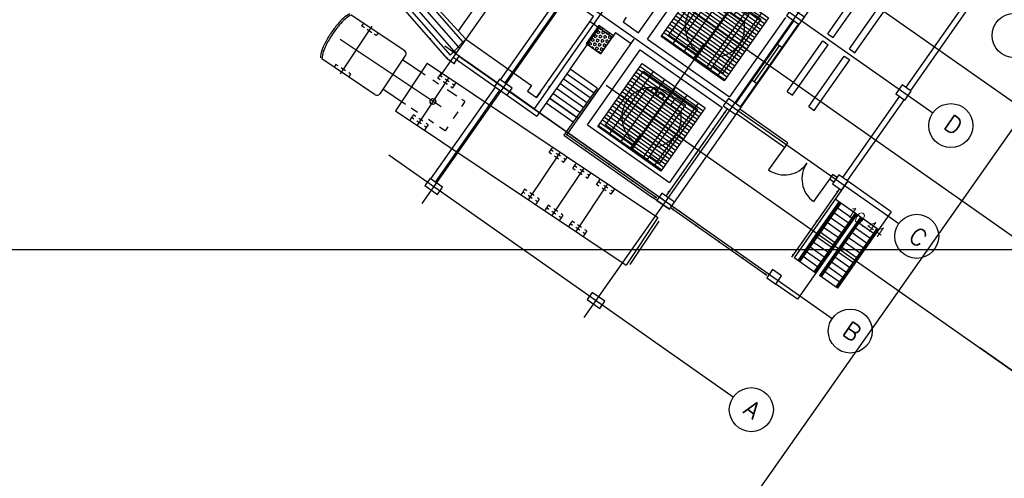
# Model space of a CAD drawing. Extents: x 312047 to 329088, y 8928324 to 8953812.
# Tile 56 of 125: x 319382 to 319426, y 8940990 to 8941010. Entities that reach past the tile are written whole.
import ezdxf
from ezdxf.enums import TextEntityAlignment as Align

# ---------------------------------------------------------------- set-up
doc = ezdxf.new("R2010")
doc.units = 0
doc.header["$LTSCALE"] = 200
doc.header["$MEASUREMENT"] = 0
for name, pattern in [('CENTER2', [1.125, 0.75, -0.125, 0.125, -0.125]), ('CLINE', [3, 2.5, -0.25, 0, -0.25]), ('DASHED', [0.75, 0.5, -0.25]), ('HIDDEN', [0.75, 0.5, -0.25]), ('LIN0', [0]), ('PHANTOM', [2.5, 1.25, -0.25, 0.25, -0.25, 0.25, -0.25]), ('TP2', [1.4, 1, -0.2, 0, -0.2])]:
    doc.linetypes.add(name, pattern=pattern)
doc.layers.get('0').update_dxf_attribs({"linetype": 'CONTINUOUS'})
for name, color, linetype in [('$PLN', 7, 'CONTINUOUS'), ('AUX', 7, 'CONTINUOUS'), ('CONT-NML', 1, 'CONTINUOUS'), ('EIX', 1, 'CENTER2'), ('HID', 3, 'CONTINUOUS'), ('JC1', 3, 'CONTINUOUS'), ('JTX140', 10, 'LIN0'), ('MAL', 13, 'CONTINUOUS'), ('MCCAB', 2, 'CONTINUOUS'), ('MCCAB04', 10, 'CONTINUOUS'), ('MCCABT', 2, 'HIDDEN'), ('MCONCC02', 2, 'CONTINUOUS'), ('MEEQX', 8, 'CLINE'), ('MEQFUT', 8, 'DASHED'), ('MGC', 5, 'PHANTOM'), ('NOVA MALHA', 1, 'CONTINUOUS'), ('PIS', 2, 'CONTINUOUS'), ('SIM', 7, 'CONTINUOUS'), ('TALUDES', 7, 'CONTINUOUS')]:
    doc.layers.add(name, color=color, linetype=linetype)
doc.styles.add('140CL', font='simplex.shx')
doc.styles.add('R80', font='SIMPLEX', dxfattribs={"height": 0.5, "bigfont": 'SIMP'})

# ---------------------------------------------------------------- blocks, each defined once
blk = doc.blocks.new('*X59')
at = {"color": 0}
for p, q in [((52010, 95389), (52019, 95404)), ((52031, 95209), (52010, 95245)), ((52010, 95172), (52031, 95209)), ((52094, 95317), (52125, 95371)), ((52125, 95263), (52094, 95317)), ((52125, 95371), (52187, 95371)), ((52125, 95263), (52187, 95263)), ((52187, 95263), (52219, 95317)), ((52219, 95317), (52187, 95371)), ((52281, 95209), (52312, 95263)), ((52312, 95155), (52281, 95209)), ((52312, 95371), (52293, 95404)), ((52312, 95371), (52375, 95371)), ((52312, 95263), (52375, 95263)), ((52375, 95371), (52394, 95404)), ((52406, 95209), (52375, 95263)), ((52375, 95155), (52406, 95209)), ((52469, 95317), (52500, 95371)), ((52500, 95263), (52469, 95317)), ((52500, 95371), (52562, 95371)), ((52500, 95263), (52562, 95263)), ((52562, 95263), (52594, 95317)), ((52594, 95317), (52562, 95371)), ((52656, 95209), (52687, 95263)), ((52687, 95155), (52656, 95209)), ((52687, 95371), (52668, 95404)), ((52687, 95371), (52750, 95371)), ((52687, 95263), (52750, 95263)), ((52750, 95371), (52769, 95404)), ((52781, 95209), (52750, 95263)), ((52750, 95155), (52781, 95209)), ((52031, 94992), (52010, 95028)), ((52010, 94956), (52031, 94992)), ((52031, 94776), (52010, 94812)), ((52010, 94739), (52031, 94776)), ((52094, 95100), (52125, 95155)), ((52125, 95046), (52094, 95100)), ((52094, 94884), (52125, 94938)), ((52125, 94830), (52094, 94884)), ((52125, 95155), (52187, 95155)), ((52125, 95046), (52187, 95046)), ((52125, 94938), (52187, 94938)), ((52125, 94830), (52187, 94830)), ((52187, 95046), (52219, 95100)), ((52187, 94830), (52219, 94884)), ((52219, 95100), (52187, 95155)), ((52219, 94884), (52187, 94938)), ((52281, 94992), (52312, 95046)), ((52312, 94938), (52281, 94992)), ((52281, 94776), (52312, 94830)), ((52312, 94722), (52281, 94776)), ((52312, 95155), (52375, 95155)), ((52312, 95046), (52375, 95046)), ((52312, 94938), (52375, 94938)), ((52312, 94830), (52375, 94830)), ((52406, 94992), (52375, 95046)), ((52375, 94938), (52406, 94992)), ((52406, 94776), (52375, 94830)), ((52375, 94722), (52406, 94776)), ((52469, 95100), (52500, 95155)), ((52500, 95046), (52469, 95100)), ((52469, 94884), (52500, 94938)), ((52500, 94830), (52469, 94884)), ((52500, 95155), (52562, 95155)), ((52500, 95046), (52562, 95046)), ((52500, 94938), (52562, 94938)), ((52500, 94830), (52562, 94830)), ((52562, 95046), (52594, 95100)), ((52562, 94830), (52594, 94884)), ((52594, 95100), (52562, 95155)), ((52594, 94884), (52562, 94938)), ((52656, 94992), (52687, 95046)), ((52687, 94938), (52656, 94992)), ((52656, 94776), (52687, 94830)), ((52687, 94722), (52656, 94776)), ((52687, 95155), (52750, 95155)), ((52687, 95046), (52750, 95046)), ((52687, 94938), (52750, 94938)), ((52687, 94830), (52750, 94830)), ((52781, 94992), (52750, 95046)), ((52750, 94938), (52781, 94992)), ((52781, 94776), (52750, 94830)), ((52750, 94722), (52781, 94776)), ((52031, 94559), (52010, 94595)), ((52010, 94523), (52031, 94559)), ((52094, 94667), (52125, 94722)), ((52125, 94613), (52094, 94667)), ((52094, 94451), (52125, 94505)), ((52121, 94404), (52094, 94451)), ((52125, 94722), (52187, 94722)), ((52125, 94613), (52187, 94613)), ((52125, 94505), (52187, 94505)), ((52187, 94613), (52219, 94667)), ((52219, 94667), (52187, 94722)), ((52219, 94451), (52187, 94505)), ((52192, 94404), (52219, 94451)), ((52281, 94559), (52312, 94613)), ((52312, 94505), (52281, 94559)), ((52312, 94722), (52375, 94722)), ((52312, 94613), (52375, 94613)), ((52312, 94505), (52375, 94505)), ((52406, 94559), (52375, 94613)), ((52375, 94505), (52406, 94559)), ((52469, 94667), (52500, 94722)), ((52500, 94613), (52469, 94667)), ((52469, 94451), (52500, 94505)), ((52496, 94404), (52469, 94451)), ((52500, 94722), (52562, 94722)), ((52500, 94613), (52562, 94613)), ((52500, 94505), (52562, 94505)), ((52562, 94613), (52594, 94667)), ((52594, 94667), (52562, 94722)), ((52594, 94451), (52562, 94505)), ((52567, 94404), (52594, 94451)), ((52656, 94559), (52687, 94613)), ((52687, 94505), (52656, 94559)), ((52687, 94722), (52750, 94722)), ((52687, 94613), (52750, 94613)), ((52687, 94505), (52750, 94505)), ((52781, 94559), (52750, 94613)), ((52750, 94505), (52781, 94559))]:
    blk.add_line(p, q, dxfattribs=at)
blk = doc.blocks.new('*X60')
at = {"color": 0}
for p, q in [((76878, 87969), (80378, 87969)), ((76878, 87812), (80378, 87812)), ((76878, 87656), (80378, 87656)), ((77500, 84473), (77500, 87973)), ((78125, 84473), (78125, 87973)), ((78750, 84473), (78750, 87973)), ((79375, 84473), (79375, 87973)), ((80000, 84473), (80000, 87973)), ((76878, 87500), (80378, 87500)), ((76878, 87344), (80378, 87344)), ((76878, 87188), (80378, 87188)), ((76878, 87031), (80378, 87031)), ((76878, 86875), (80378, 86875)), ((76878, 86719), (80378, 86719)), ((76878, 86562), (80378, 86562)), ((76878, 86406), (80378, 86406)), ((76878, 86250), (80378, 86250)), ((76878, 86094), (80378, 86094)), ((76878, 85938), (80378, 85938)), ((76878, 85781), (80378, 85781)), ((76878, 85625), (80378, 85625)), ((76878, 85469), (80378, 85469)), ((76878, 85312), (80378, 85312)), ((76878, 85156), (80378, 85156)), ((76878, 85000), (80378, 85000)), ((76878, 84844), (80378, 84844)), ((76878, 84688), (80378, 84688)), ((76878, 84531), (80378, 84531)), ((76878, 82969), (80378, 82969)), ((76878, 82812), (80378, 82812)), ((77500, 79473), (77500, 82973)), ((78125, 79473), (78125, 82973)), ((78750, 79473), (78750, 82973)), ((79375, 79473), (79375, 82973)), ((80000, 79473), (80000, 82973)), ((76878, 82656), (80378, 82656)), ((76878, 82500), (80378, 82500)), ((76878, 82344), (80378, 82344)), ((76878, 82188), (80378, 82188)), ((76878, 82031), (80378, 82031)), ((76878, 81875), (80378, 81875)), ((76878, 81719), (80378, 81719)), ((76878, 81562), (80378, 81562)), ((76878, 81406), (80378, 81406)), ((76878, 81250), (80378, 81250)), ((76878, 81094), (80378, 81094)), ((76878, 80938), (80378, 80938)), ((76878, 80781), (80378, 80781)), ((76878, 80625), (80378, 80625)), ((76878, 80469), (80378, 80469)), ((76878, 80312), (80378, 80312)), ((76878, 80156), (80378, 80156)), ((76878, 80000), (80378, 80000)), ((76878, 79844), (80378, 79844)), ((76878, 79688), (80378, 79688)), ((76878, 79531), (80378, 79531)), ((76878, 77969), (80378, 77969)), ((76878, 77812), (80378, 77812)), ((77500, 74473), (77500, 77973)), ((78125, 74473), (78125, 77973)), ((78750, 74473), (78750, 77973)), ((79375, 74473), (79375, 77973)), ((80000, 74473), (80000, 77973)), ((76878, 77656), (80378, 77656)), ((76878, 77500), (80378, 77500)), ((76878, 77344), (80378, 77344)), ((76878, 77188), (80378, 77188)), ((76878, 77031), (80378, 77031)), ((76878, 76875), (80378, 76875)), ((76878, 76719), (80378, 76719)), ((76878, 76562), (80378, 76562)), ((76878, 76406), (80378, 76406)), ((76878, 76250), (80378, 76250)), ((76878, 76094), (80378, 76094)), ((76878, 75938), (80378, 75938)), ((76878, 75781), (80378, 75781)), ((76878, 75625), (80378, 75625)), ((76878, 75469), (80378, 75469)), ((76878, 75312), (80378, 75312)), ((76878, 75156), (80378, 75156)), ((76878, 75000), (80378, 75000)), ((76878, 74844), (80378, 74844)), ((76878, 74688), (80378, 74688)), ((76878, 74531), (80378, 74531)), ((76878, 72969), (80378, 72969)), ((77500, 69473), (77500, 72973)), ((78125, 69473), (78125, 72973)), ((78750, 69473), (78750, 72973)), ((79375, 69473), (79375, 72973)), ((80000, 69473), (80000, 72973)), ((76878, 72812), (80378, 72812)), ((76878, 72656), (80378, 72656)), ((76878, 72500), (80378, 72500)), ((76878, 72344), (80378, 72344)), ((76878, 72188), (80378, 72188)), ((76878, 72031), (80378, 72031)), ((76878, 71875), (80378, 71875)), ((76878, 71719), (80378, 71719)), ((76878, 71562), (80378, 71562)), ((76878, 71406), (80378, 71406)), ((76878, 71250), (80378, 71250)), ((76878, 71094), (80378, 71094)), ((76878, 70938), (80378, 70938)), ((76878, 70781), (80378, 70781)), ((76878, 70625), (80378, 70625)), ((76878, 70469), (80378, 70469)), ((76878, 70312), (80378, 70312)), ((76878, 70156), (80378, 70156)), ((76878, 70000), (80378, 70000)), ((76878, 69844), (80378, 69844)), ((76878, 69688), (80378, 69688)), ((76878, 69531), (80378, 69531))]:
    blk.add_line(p, q, dxfattribs=at)

msp = doc.modelspace()

# ---------------------------------------------------------------- linework, layer by layer
at = {"layer": '$PLN', "color": 2}
for p, q in [((319411.335, 8941002.156), (319428.584, 8941026.702)), ((319401.862, 8941009.546), (319401.287, 8941008.728))]:
    msp.add_line(p, q, dxfattribs=at)
at = {"layer": 'AUX'}
msp.add_line((319407.864, 8941007.299), (319407.905, 8941007.27), dxfattribs=at)
at = {"layer": 'CONT-NML'}
for p, q in [((319401.333, 8941009.009), (319386.132, 8941026.38)), ((319401.527, 8941009.206), (319386.328, 8941026.574)), ((319401.731, 8941009.429), (319396.133, 8941015.826)), ((319401.862, 8941009.546), (319401.15, 8941008.824)), ((319401.69, 8941009.372), (319401.723, 8941009.349)), ((319401.333, 8941009.009), (319401.435, 8941008.938)), ((319401.527, 8941009.206), (319401.591, 8941009.161))]:
    msp.add_line(p, q, dxfattribs=at)
at = {"layer": 'EIX'}
for p, q in [((319422.689, 8941034.575), (319399.863, 8941002.093)), ((319430.052, 8941029.401), (319407.227, 8940996.918)), ((319415.047, 8940988.914), (319439.365, 8941023.521))]:
    msp.add_line(p, q, dxfattribs=at)
at = {"layer": 'EIX', "linetype": 'TP2'}
for p, q in [((319406.76, 8941017.654), (319423.06, 8941006.2)), ((319403.583, 8941013.775), (319412.478, 8941007.525)), ((319403.886, 8941013.563), (319421.511, 8941001.178)), ((319400.907, 8941009.239), (319412.473, 8941001.112)), ((319401.536, 8941008.797), (319418.496, 8940996.88)), ((319398.374, 8941004.297), (319414.004, 8940993.314))]:
    msp.add_line(p, q, dxfattribs=at)
at = {"layer": 'HID'}
for p, q in [((319418.292, 8941009.795), (319420.937, 8941013.559)), ((319418.538, 8941009.622), (319421.182, 8941013.386)), ((319419.274, 8941009.105), (319421.919, 8941012.869)), ((319419.519, 8941008.933), (319422.164, 8941012.696)), ((319418.292, 8941009.795), (319418.538, 8941009.622)), ((319416.452, 8941007.177), (319418.062, 8941009.468)), ((319416.698, 8941007.004), (319418.308, 8941009.295)), ((319418.062, 8941009.468), (319418.308, 8941009.295)), ((319419.274, 8941009.105), (319419.519, 8941008.933)), ((319417.434, 8941006.487), (319419.044, 8941008.778)), ((319417.68, 8941006.314), (319419.289, 8941008.605)), ((319419.044, 8941008.778), (319419.289, 8941008.605))]:
    msp.add_line(p, q, dxfattribs=at)
at = {"layer": 'HID', "linetype": 'TP2'}
for p, q in [((319416.452, 8941007.177), (319416.698, 8941007.004)), ((319417.434, 8941006.487), (319417.68, 8941006.314))]:
    msp.add_line(p, q, dxfattribs=at)
at = {"layer": 'HID'}
for centre in [(319426.752, 8941009.716), (319423.878, 8941005.626), (319422.329, 8941000.603), (319419.314, 8940996.305), (319414.822, 8940992.739)]:
    msp.add_circle(centre, 1, dxfattribs=at)
at = {"layer": 'JC1', "color": 2}
msp.add_line((319404.848, 8941007.448), (319404.664, 8941007.186), dxfattribs=at)
at = {"layer": 'JC1'}
msp.add_line((319405.249, 8941007.148), (319405.073, 8941006.898), dxfattribs=at)
at = {"layer": 'JC1', "color": 2}
for points in [[(319405.072, 8941006.897), (319407.662, 8941010.582), (319407.253, 8941010.87)], [(319404.664, 8941007.186), (319405.073, 8941006.898)]]:
    msp.add_lwpolyline(points, dxfattribs=at)
at = {"layer": 'MAL'}
for p, q in [((319403.44, 8941007.704), (319406.228, 8941011.672)), ((319403.644, 8941007.56), (319406.433, 8941011.529)), ((319424.425, 8941011.046), (319421.838, 8941007.365)), ((319424.63, 8941010.903), (319422.042, 8941007.221)), ((319414.958, 8941007.616), (319416.108, 8941009.252)), ((319416.006, 8941009.324), (319416.21, 8941009.18)), ((319414.856, 8941007.687), (319415.06, 8941007.544)), ((319400.278, 8941003.204), (319403.21, 8941007.377)), ((319400.482, 8941003.06), (319403.414, 8941007.233)), ((319421.55, 8941006.955), (319418.963, 8941003.274)), ((319421.755, 8941006.812), (319419.168, 8941003.13)), ((319416.324, 8941004.639), (319414.152, 8941006.165)), ((319416.468, 8941004.843), (319414.296, 8941006.37)), ((319416.468, 8941004.843), (319416.324, 8941004.639)), ((319416.324, 8941004.639), (319415.606, 8941003.616)), ((319418.37, 8941003.202), (319417.651, 8941002.179)), ((319418.514, 8941003.406), (319418.37, 8941003.202)), ((319418.569, 8941003.061), (319418.37, 8941003.202)), ((319418.713, 8941003.266), (319418.514, 8941003.406))]:
    msp.add_line(p, q, dxfattribs=at)
for points in [[(319416.753, 8941010.388), (319414.108, 8941006.624)], [(319416.958, 8941010.244), (319414.313, 8941006.48)]]:
    msp.add_lwpolyline(points, dxfattribs=at)
for centre, start, end in [((319416.324, 8941004.639), 234.9044, 324.9044), ((319418.37, 8941003.202), 144.9044, 234.9044)]:
    msp.add_arc(centre, 1.25, start, end, dxfattribs=at)
at = {"layer": 'MCCAB', "color": 13}
for p, q in [((319399.088, 8941009.022), (319396.666, 8941010.643)), ((319397.215, 8941010.275), (319397.132, 8941010.151)), ((319397.264, 8941010.062), (319397.132, 8941010.151)), ((319395.934, 8941009.949), (319395.694, 8941009.589)), ((319397.603, 8941010.136), (319396.157, 8941007.975)), ((319397.595, 8941009.841), (319397.383, 8941009.982)), ((319397.796, 8941009.706), (319397.701, 8941009.77)), ((319397.88, 8941009.831), (319397.796, 8941009.706)), ((319400.74, 8941006.473), (319396.163, 8941009.535)), ((319399.129, 8941008.814), (319397.962, 8941007.069)), ((319397.754, 8941007.027), (319395.331, 8941008.648)), ((319395.964, 8941008.405), (319395.88, 8941008.281)), ((319396.069, 8941008.335), (319395.964, 8941008.405)), ((319400.111, 8941008.458), (319398.665, 8941006.297)), ((319400.017, 8941007.919), (319398.99, 8941008.606)), ((319400.111, 8941008.458), (319410.583, 8941001.452)), ((319396.394, 8941008.117), (319396.209, 8941008.242)), ((319396.629, 8941007.96), (319396.545, 8941007.836)), ((319396.629, 8941007.96), (319396.547, 8941008.015)), ((319400.678, 8941007.898), (319400.761, 8941008.023)), ((319401.094, 8941007.801), (319399.648, 8941005.64)), ((319400.625, 8941007.513), (319400.37, 8941007.683)), ((319400.594, 8941007.774), (319400.678, 8941007.898)), ((319400.7, 8941007.703), (319400.594, 8941007.774)), ((319400.784, 8941007.828), (319400.678, 8941007.898)), ((319401.025, 8941007.486), (319400.839, 8941007.61)), ((319401.108, 8941007.61), (319400.923, 8941007.735)), ((319401.343, 8941007.453), (319401.261, 8941007.508)), ((319401.343, 8941007.453), (319401.426, 8941007.578)), ((319399.128, 8941006.589), (319398.101, 8941007.276)), ((319401.448, 8941006.962), (319401.017, 8941007.251)), ((319401.259, 8941007.329), (319401.177, 8941007.384)), ((319401.259, 8941007.329), (319401.343, 8941007.453)), ((319401.812, 8941006.719), (319401.66, 8941006.492)), ((319401.812, 8941006.719), (319401.683, 8941006.805)), ((319398.665, 8941006.297), (319409.137, 8940999.291)), ((319399.676, 8941006.222), (319399.382, 8941006.419)), ((319401.503, 8941006.257), (319401.293, 8941005.944)), ((319399.399, 8941005.987), (319399.316, 8941005.862)), ((319399.482, 8941006.111), (319399.399, 8941005.987)), ((319399.505, 8941005.916), (319399.399, 8941005.987)), ((319399.588, 8941006.041), (319399.482, 8941006.111)), ((319399.829, 8941005.699), (319399.644, 8941005.823)), ((319399.913, 8941005.823), (319399.727, 8941005.948)), ((319400.147, 8941005.667), (319400.065, 8941005.722)), ((319400.401, 8941005.737), (319400.166, 8941005.895)), ((319400.064, 8941005.542), (319399.98, 8941005.417)), ((319400.064, 8941005.542), (319399.982, 8941005.597)), ((319400.147, 8941005.667), (319400.064, 8941005.542)), ((319400.922, 8941005.389), (319400.675, 8941005.554)), ((319401.044, 8941005.572), (319400.922, 8941005.389)), ((319406.139, 8941004.425), (319404.693, 8941002.264)), ((319405.639, 8941004.398), (319405.723, 8941004.523)), ((319405.745, 8941004.328), (319405.639, 8941004.398)), ((319405.723, 8941004.523), (319405.806, 8941004.648)), ((319405.829, 8941004.452), (319405.723, 8941004.523)), ((319406.153, 8941004.235), (319405.968, 8941004.359)), ((319406.07, 8941004.11), (319405.884, 8941004.235)), ((319406.304, 8941003.953), (319406.222, 8941004.008)), ((319406.304, 8941003.953), (319406.388, 8941004.078)), ((319406.388, 8941004.078), (319406.306, 8941004.133)), ((319406.388, 8941004.078), (319406.471, 8941004.203)), ((319406.803, 8941003.8), (319406.887, 8941003.925)), ((319407.219, 8941003.702), (319405.773, 8941001.541)), ((319406.72, 8941003.675), (319406.803, 8941003.8)), ((319406.826, 8941003.605), (319406.72, 8941003.675)), ((319406.909, 8941003.729), (319406.803, 8941003.8)), ((319407.15, 8941003.387), (319406.965, 8941003.512)), ((319407.234, 8941003.512), (319407.048, 8941003.636)), ((319407.468, 8941003.355), (319407.552, 8941003.48)), ((319407.385, 8941003.231), (319407.303, 8941003.286)), ((319407.385, 8941003.231), (319407.468, 8941003.355)), ((319407.468, 8941003.355), (319407.386, 8941003.41)), ((319407.8, 8941002.953), (319407.884, 8941003.077)), ((319407.884, 8941003.077), (319407.967, 8941003.202)), ((319407.99, 8941003.006), (319407.884, 8941003.077)), ((319404.444, 8941002.611), (319404.36, 8941002.487)), ((319404.527, 8941002.736), (319404.444, 8941002.611)), ((319404.55, 8941002.541), (319404.444, 8941002.611)), ((319404.633, 8941002.665), (319404.527, 8941002.736)), ((319404.958, 8941002.448), (319404.772, 8941002.572)), ((319408.3, 8941002.979), (319406.854, 8941000.819)), ((319407.906, 8941002.882), (319407.8, 8941002.953)), ((319408.231, 8941002.665), (319408.045, 8941002.789)), ((319408.314, 8941002.789), (319408.129, 8941002.913)), ((319408.465, 8941002.508), (319408.383, 8941002.563)), ((319408.465, 8941002.508), (319408.549, 8941002.632)), ((319408.549, 8941002.632), (319408.467, 8941002.687)), ((319408.549, 8941002.632), (319408.632, 8941002.757)), ((319404.874, 8941002.323), (319404.689, 8941002.448)), ((319405.109, 8941002.167), (319405.025, 8941002.042)), ((319405.109, 8941002.167), (319405.027, 8941002.221)), ((319405.192, 8941002.291), (319405.109, 8941002.167)), ((319405.192, 8941002.291), (319405.11, 8941002.346)), ((319405.524, 8941001.888), (319405.441, 8941001.764)), ((319405.608, 8941002.013), (319405.524, 8941001.888)), ((319405.63, 8941001.818), (319405.524, 8941001.888)), ((319405.714, 8941001.942), (319405.608, 8941002.013)), ((319405.955, 8941001.601), (319405.769, 8941001.725)), ((319406.038, 8941001.725), (319405.853, 8941001.849)), ((319406.189, 8941001.444), (319406.106, 8941001.319)), ((319406.189, 8941001.444), (319406.107, 8941001.499)), ((319406.273, 8941001.568), (319406.189, 8941001.444)), ((319406.273, 8941001.568), (319406.191, 8941001.623)), ((319406.688, 8941001.29), (319406.605, 8941001.166)), ((319406.794, 8941001.22), (319406.688, 8941001.29)), ((319410.583, 8941001.452), (319409.137, 8940999.291)), ((319410.628, 8941001.291), (319409.308, 8940999.319)), ((319406.605, 8941001.166), (319406.521, 8941001.041)), ((319406.711, 8941001.095), (319406.605, 8941001.166)), ((319407.035, 8941000.878), (319406.85, 8941001.002)), ((319407.119, 8941001.002), (319406.933, 8941001.126)), ((319407.27, 8941000.721), (319407.188, 8941000.776)), ((319407.353, 8941000.845), (319407.27, 8941000.721)), ((319407.353, 8941000.845), (319407.271, 8941000.9)), ((319407.27, 8941000.721), (319407.186, 8941000.596))]:
    msp.add_line(p, q, dxfattribs=at)
at = {"layer": 'MCCAB'}
msp.add_line((319418.921, 8941002.692), (319416.765, 8940999.624), dxfattribs=at)
at = {"layer": 'MCCAB', "color": 13}
for points in [[(319396.594, 8941010.691, 0.075004), (319396.31, 8941010.506, 0.036418), (319396.048, 8941010.234, 0.02654), (319395.738, 8941009.82, 0.02654)], [(319396.666, 8941010.643, 0.075004), (319396.383, 8941010.457, 0.036418), (319396.12, 8941010.186, 0.02654), (319395.81, 8941009.771, 0.02654)], [(319395.738, 8941009.82, 0.02654), (319395.473, 8941009.375, 0.036418), (319395.323, 8941009.029, 0.075004), (319395.259, 8941008.696, 0.259375)], [(319395.81, 8941009.771, 0.02654), (319395.545, 8941009.327, 0.036418), (319395.395, 8941008.98, 0.075004), (319395.331, 8941008.648, 0.259375)]]:
    msp.add_lwpolyline(points, format="xyb", dxfattribs=at)
msp.add_circle((319400.371, 8941006.72), 0.132, dxfattribs=at)
for centre, start, end in [((319399.005, 8941008.897), 326.2155, 56.2155), ((319397.837, 8941007.152), 236.2155, 326.2155)]:
    msp.add_arc(centre, 0.15, start, end, dxfattribs=at)
at = {"layer": 'MCCAB04'}
for points in [[(319416.425, 8941010.618), (319416.998, 8941010.215), (319417.229, 8941010.542), (319416.656, 8941010.945)], [(319403.972, 8941007.33), (319403.399, 8941007.733), (319403.169, 8941007.406), (319403.742, 8941007.003)], [(319421.387, 8941007.07), (319421.796, 8941006.783), (319422.083, 8941007.192), (319421.674, 8941007.48)], [(319413.55, 8941006.527), (319414.123, 8941006.125), (319414.354, 8941006.451), (319413.781, 8941006.854)], [(319400.809, 8941002.83), (319400.237, 8941003.233), (319400.007, 8941002.906), (319400.579, 8941002.503)], [(319418.512, 8941002.979), (319418.921, 8941002.692), (319419.208, 8941003.101), (319418.799, 8941003.389)], [(319410.532, 8941002.232), (319411.105, 8941001.829), (319411.335, 8941002.156), (319410.763, 8941002.558)], [(319415.522, 8940998.725), (319415.931, 8940998.437), (319416.19, 8940998.806), (319415.781, 8940999.093)], [(319407.37, 8940997.731), (319407.943, 8940997.329), (319408.173, 8940997.656), (319407.601, 8940998.058)]]:
    msp.add_lwpolyline(points, close=True, dxfattribs=at)
at = {"layer": 'MCCABT'}
for p, q in [((319409.707, 8941009.839), (319412.236, 8941013.439)), ((319410.116, 8941009.552), (319412.645, 8941013.152)), ((319407.5, 8941010.351), (319408.514, 8941009.638)), ((319409.147, 8941010.538), (319409.003, 8941010.334)), ((319409.003, 8941010.334), (319409.707, 8941009.839)), ((319416.368, 8941010.536), (319413.838, 8941006.936)), ((319406.593, 8941008.192), (319407.909, 8941010.064)), ((319408.658, 8941009.843), (319408.514, 8941009.638)), ((319408.658, 8941009.843), (319409.362, 8941009.348)), ((319406.976, 8941005.953), (319409.506, 8941009.553)), ((319410.116, 8941009.552), (319413.838, 8941006.936)), ((319407.385, 8941005.665), (319409.771, 8941009.061)), ((319409.771, 8941009.061), (319413.494, 8941006.445)), ((319405.667, 8941006.873), (319406.976, 8941005.953)), ((319413.494, 8941006.445), (319411.108, 8941003.049)), ((319407.385, 8941005.665), (319411.108, 8941003.049))]:
    msp.add_line(p, q, dxfattribs=at)
at = {"layer": 'MCONCC02'}
msp.add_line((319411.105, 8941001.829), (319410.343, 8941002.364), dxfattribs=at)
at = {"layer": 'MEEQX'}
for p, q in [((319425.675, 8941027.781), (319409.377, 8941004.588)), ((319416.032, 8941014.194), (319436.348, 8940999.918)), ((319411.101, 8941011.548), (319415.021, 8941008.794)), ((319413.157, 8941010.103), (319433.473, 8940995.827)), ((319401.287, 8941008.728), (319400.698, 8941007.889)), ((319408.226, 8941007.457), (319412.146, 8941004.703)), ((319410.295, 8941006.003), (319430.611, 8940991.728)), ((319439.141, 8940985.733), (319425.189, 8940995.537))]:
    msp.add_line(p, q, dxfattribs=at)
at = {"layer": 'MEQFUT'}
for p, q in [((319412.944, 8941011.391), (319411.873, 8941009.868)), ((319412.944, 8941011.391), (319414.467, 8941010.321)), ((319414.467, 8941010.321), (319413.396, 8941008.798)), ((319411.873, 8941009.868), (319413.396, 8941008.798)), ((319410.069, 8941007.3), (319408.999, 8941005.777)), ((319410.069, 8941007.3), (319411.592, 8941006.23)), ((319411.592, 8941006.23), (319410.522, 8941004.707)), ((319408.999, 8941005.777), (319410.522, 8941004.707))]:
    msp.add_line(p, q, dxfattribs=at)
for points in [[(319411.08, 8941009.729), (319412.805, 8941012.184), (319415.26, 8941010.459), (319413.535, 8941008.005), (319413.069, 8941008.332)], [(319412.333, 8941008.849), (319411.08, 8941009.729)], [(319408.205, 8941005.639), (319409.93, 8941008.093), (319412.385, 8941006.368), (319410.66, 8941003.914), (319410.194, 8941004.241)], [(319409.458, 8941004.758), (319408.205, 8941005.639)]]:
    msp.add_lwpolyline(points, dxfattribs=at)
for points in [[(319414.467, 8941010.321), (319414.025, 8941010.631), (319414.266, 8941010.974), (319414.708, 8941010.664)], [(319412.229, 8941008.702), (319412.66, 8941009.315), (319413.396, 8941008.798), (319412.965, 8941008.184)], [(319410.459, 8941007.026), (319410.261, 8941007.165), (319410.401, 8941007.363), (319410.598, 8941007.224)], [(319410.755, 8941006.818), (319410.558, 8941006.956), (319410.697, 8941007.155), (319410.895, 8941007.016)], [(319411.592, 8941006.23), (319411.151, 8941006.54), (319411.392, 8941006.883), (319411.833, 8941006.573)], [(319409.354, 8941004.611), (319409.785, 8941005.224), (319410.522, 8941004.707), (319410.09, 8941004.093)]]:
    msp.add_lwpolyline(points, close=True, dxfattribs=at)
for centre, start, end in [((319413.17, 8941010.094), 38.0417, 236.2078), ((319413.17, 8941010.094), 278.501, 11.3077), ((319410.295, 8941006.003), 38.0417, 236.2078), ((319410.295, 8941006.003), 278.501, 11.3077)]:
    msp.add_arc(centre, 1.35, start, end, dxfattribs=at)
at = {"layer": 'MGC'}
for p, q in [((319422.335, 8941031.118), (319404.959, 8941006.392)), ((319401.016, 8941008.674), (319385.755, 8941026.107)), ((319401.016, 8941008.674), (319401.336, 8941008.449)), ((319401.336, 8941008.449), (319401.566, 8941008.777)), ((319401.566, 8941008.777), (319401.864, 8941008.567)), ((319403.284, 8941007.569), (319401.864, 8941008.567)), ((319404.959, 8941006.392), (319403.857, 8941007.167)), ((319407.891, 8941007.279), (319406.443, 8941005.219)), ((319410.952, 8941002.425), (319413.74, 8941006.394)), ((319406.443, 8941005.219), (319410.532, 8941002.346)), ((319416.662, 8940999.66), (319418.835, 8941002.752)), ((319411.159, 8941001.905), (319415.523, 8940998.839))]:
    msp.add_line(p, q, dxfattribs=at)
for points in [[(319413.596, 8941007.656), (319410.732, 8941009.669), (319412.744, 8941012.532), (319415.608, 8941010.52)], [(319407.906, 8941010.164), (319407.331, 8941009.345), (319407.985, 8941008.885), (319408.56, 8941009.704)], [(319410.721, 8941003.565), (319407.857, 8941005.578), (319409.87, 8941008.441), (319412.733, 8941006.429)]]:
    msp.add_lwpolyline(points, close=True, dxfattribs=at)
at = {"layer": 'MGC', "const_width": 0.0445}
for points in [[(319407.682, 8941010.239, 1), (319407.708, 8941010.276, 1)], [(319400.233, 8941009.535, 1), (319400.259, 8941009.572, 1)], [(319401.553, 8941008.758, 1), (319401.579, 8941008.795, 1)], [(319401.002, 8941008.656, 1), (319401.029, 8941008.693, 1)], [(319401.323, 8941008.431, 1), (319401.349, 8941008.468, 1)], [(319406.544, 8941008.62, 1), (319406.57, 8941008.657, 1)], [(319405.638, 8941007.368, 1), (319405.664, 8941007.405, 1)], [(319407.879, 8941007.26, 1), (319407.905, 8941007.297, 1)], [(319404.946, 8941006.373, 1), (319404.972, 8941006.41, 1)], [(319407.19, 8941006.279, 1), (319407.216, 8941006.316, 1)], [(319413.595, 8941006.19, 1), (319413.621, 8941006.227, 1)], [(319406.432, 8941005.196, 1), (319406.458, 8941005.233, 1)], [(319413.08, 8941005.452, 1), (319413.106, 8941005.489, 1)], [(319407.317, 8941004.574, 1), (319407.343, 8941004.611, 1)], [(319412.307, 8941004.352, 1), (319412.333, 8941004.389, 1)], [(319408.355, 8941003.844, 1), (319408.382, 8941003.881, 1)], [(319409.417, 8941003.098, 1), (319409.443, 8941003.135, 1)], [(319411.6, 8941003.346, 1), (319411.626, 8941003.383, 1)], [(319411.051, 8941002.593, 1), (319411.077, 8941002.63, 1)], [(319418.719, 8941002.613, 1), (319418.745, 8941002.651, 1)], [(319410.455, 8941002.369, 1), (319410.481, 8941002.406, 1)], [(319411.259, 8941001.804, 1), (319411.285, 8941001.841, 1)], [(319417.77, 8941001.263, 1), (319417.796, 8941001.3, 1)], [(319412.307, 8941001.067, 1), (319412.334, 8941001.104, 1)], [(319413.346, 8941000.337, 1), (319413.372, 8941000.375, 1)], [(319414.407, 8940999.592, 1), (319414.433, 8940999.629, 1)], [(319416.699, 8940999.739, 1), (319416.726, 8940999.777, 1)], [(319415.445, 8940998.862, 1), (319415.471, 8940998.899, 1)]]:
    msp.add_lwpolyline(points, format="xyb", close=True, dxfattribs=at)
at = {"layer": 'NOVA MALHA'}
msp.add_line((318032.617, 8941000), (329087.635, 8941000), dxfattribs=at)
at = {"layer": 'PIS', "color": 1}
msp.add_line((319418.005, 8941033.388), (319401.517, 8941009.925), dxfattribs=at)
at = {"layer": 'PIS'}
for p, q in [((319418.478, 8941033.192), (319401.862, 8941009.546)), ((319386.328, 8941026.574), (319401.862, 8941009.546)), ((319386.009, 8941026.12), (319401.15, 8941008.824)), ((319406.593, 8941008.192), (319405.092, 8941006.054)), ((319407.665, 8941007.108), (319406.438, 8941007.971)), ((319407.821, 8941007.329), (319406.593, 8941008.192)), ((319407.355, 8941006.666), (319406.128, 8941007.529)), ((319407.51, 8941006.887), (319406.283, 8941007.75)), ((319407.044, 8941006.225), (319405.817, 8941007.087)), ((319407.2, 8941006.445), (319405.972, 8941007.308)), ((319407.821, 8941007.329), (319406.319, 8941005.192)), ((319406.734, 8941005.783), (319405.507, 8941006.645)), ((319406.889, 8941006.004), (319405.662, 8941006.866)), ((319419.208, 8941003.101), (319418.634, 8941002.283)), ((319421.172, 8941001.721), (319419.208, 8941003.101)), ((319418.797, 8941002.168), (319417.711, 8941000.622)), ((319420.597, 8941000.903), (319418.634, 8941002.283)), ((319418.838, 8941002.139), (319418.797, 8941002.168)), ((319419.534, 8941001.65), (319418.879, 8941002.11)), ((319418.528, 8941001.697), (319418.487, 8941001.726)), ((319419.223, 8941001.209), (319418.569, 8941001.669)), ((319418.683, 8941001.918), (319418.642, 8941001.947)), ((319419.378, 8941001.43), (319418.724, 8941001.89)), ((319421.172, 8941001.721), (319419.511, 8940999.357)), ((319419.615, 8941001.593), (319416.913, 8940997.747)), ((319418.217, 8941001.256), (319418.176, 8941001.284)), ((319418.913, 8941000.767), (319418.258, 8941001.227)), ((319418.372, 8941001.476), (319418.331, 8941001.505)), ((319419.068, 8941000.988), (319418.413, 8941001.448)), ((319419.779, 8941001.478), (319418.692, 8940999.932)), ((319419.46, 8941001.372), (319419.419, 8941001.401)), ((319419.615, 8941001.593), (319419.574, 8941001.622)), ((319419.665, 8941001.228), (319419.624, 8941001.257)), ((319419.82, 8941001.449), (319419.779, 8941001.478)), ((319420.515, 8941000.961), (319419.861, 8941001.421)), ((319417.907, 8941000.814), (319417.866, 8941000.842)), ((319418.602, 8941000.325), (319417.948, 8941000.785)), ((319418.062, 8941001.035), (319418.021, 8941001.063)), ((319418.757, 8941000.546), (319418.103, 8941001.006)), ((319419.15, 8941000.93), (319419.109, 8941000.959)), ((319419.305, 8941001.151), (319419.264, 8941001.18)), ((319419.354, 8941000.787), (319419.313, 8941000.815)), ((319419.509, 8941001.007), (319419.469, 8941001.036)), ((319420.205, 8941000.519), (319419.55, 8941000.979)), ((319420.36, 8941000.74), (319419.706, 8941001.2)), ((319420.597, 8941000.903), (319420.556, 8941000.932)), ((319417.711, 8941000.622), (319416.929, 8940999.509)), ((319417.596, 8941000.372), (319417.555, 8941000.401)), ((319418.292, 8940999.883), (319417.637, 8941000.343)), ((319417.751, 8941000.593), (319417.711, 8941000.622)), ((319417.751, 8941000.593), (319417.711, 8941000.622)), ((319417.751, 8941000.593), (319417.711, 8941000.622)), ((319418.447, 8941000.104), (319417.792, 8941000.564)), ((319418.447, 8941000.104), (319417.792, 8941000.564)), ((319418.839, 8941000.488), (319418.798, 8941000.517)), ((319418.994, 8941000.709), (319418.954, 8941000.738)), ((319419.044, 8941000.345), (319419.003, 8941000.373)), ((319419.739, 8940999.856), (319419.085, 8941000.316)), ((319419.199, 8941000.566), (319419.158, 8941000.594)), ((319419.894, 8941000.077), (319419.24, 8941000.537)), ((319420.05, 8941000.298), (319419.395, 8941000.758)), ((319420.287, 8941000.461), (319420.246, 8941000.49)), ((319420.442, 8941000.682), (319420.401, 8941000.711)), ((319417.286, 8940999.93), (319417.245, 8940999.959)), ((319417.981, 8940999.441), (319417.327, 8940999.901)), ((319417.441, 8941000.151), (319417.4, 8941000.18)), ((319418.136, 8940999.662), (319417.482, 8941000.122)), ((319418.692, 8940999.932), (319417.916, 8940998.827)), ((319418.529, 8941000.047), (319418.488, 8941000.075)), ((319418.529, 8941000.047), (319418.488, 8941000.075)), ((319418.529, 8941000.047), (319418.488, 8941000.075)), ((319418.684, 8941000.268), (319418.643, 8941000.296)), ((319418.733, 8940999.903), (319418.692, 8940999.932)), ((319418.733, 8940999.903), (319418.692, 8940999.932)), ((319418.733, 8940999.903), (319418.692, 8940999.932)), ((319419.429, 8940999.414), (319418.774, 8940999.874)), ((319419.429, 8940999.414), (319418.774, 8940999.874)), ((319418.888, 8941000.124), (319418.848, 8941000.153)), ((319419.584, 8940999.635), (319418.929, 8941000.095)), ((319419.976, 8941000.019), (319419.935, 8941000.048)), ((319420.131, 8941000.24), (319420.091, 8941000.269)), ((319417.747, 8940998.934), (319416.765, 8940999.624)), ((319417.13, 8940999.709), (319417.09, 8940999.738)), ((319417.826, 8940999.22), (319417.171, 8940999.68)), ((319418.218, 8940999.605), (319418.177, 8940999.634)), ((319418.373, 8940999.826), (319418.333, 8940999.854)), ((319418.423, 8940999.461), (319418.382, 8940999.49)), ((319419.118, 8940998.972), (319418.464, 8940999.432)), ((319418.578, 8940999.682), (319418.537, 8940999.711)), ((319419.273, 8940999.193), (319418.619, 8940999.653)), ((319419.666, 8940999.578), (319419.625, 8940999.606)), ((319419.821, 8940999.799), (319419.78, 8940999.827)), ((319417.908, 8940999.163), (319417.867, 8940999.192)), ((319418.063, 8940999.384), (319418.022, 8940999.413)), ((319418.112, 8940999.019), (319418.071, 8940999.048)), ((319418.808, 8940998.531), (319418.153, 8940998.99)), ((319418.268, 8940999.24), (319418.227, 8940999.269)), ((319418.963, 8940998.751), (319418.308, 8940999.211)), ((319419.511, 8940999.357), (319418.734, 8940998.252)), ((319419.355, 8940999.136), (319419.314, 8940999.165)), ((319419.511, 8940999.357), (319419.47, 8940999.385)), ((319419.511, 8940999.357), (319419.47, 8940999.385)), ((319419.511, 8940999.357), (319419.47, 8940999.385)), ((319418.734, 8940998.252), (319417.916, 8940998.827)), ((319419.045, 8940998.694), (319419.004, 8940998.723)), ((319419.2, 8940998.915), (319419.159, 8940998.944)), ((319416.913, 8940997.747), (319415.931, 8940998.437)), ((319418.89, 8940998.473), (319418.849, 8940998.502))]:
    msp.add_line(p, q, dxfattribs=at)
at = {"layer": 'PIS', "color": 2}
for p, q in [((319401.862, 8941009.546), (319404.848, 8941007.448)), ((319401.287, 8941008.728), (319405.092, 8941006.054)), ((319406.319, 8941005.192), (319410.343, 8941002.364))]:
    msp.add_line(p, q, dxfattribs=at)
at = {"layer": 'SIM'}
for p, q in [((319418.838, 8941002.139), (319417.809, 8941000.675)), ((319418.879, 8941002.11), (319417.85, 8941000.646)), ((319419.534, 8941001.65), (319418.504, 8941000.186)), ((319419.574, 8941001.622), (319418.545, 8941000.157)), ((319419.82, 8941001.449), (319418.791, 8940999.985)), ((319419.861, 8941001.421), (319418.832, 8940999.956)), ((319420.515, 8941000.961), (319419.486, 8940999.496)), ((319420.556, 8941000.932), (319419.527, 8940999.467)), ((319417.809, 8941000.675), (319416.97, 8940999.48)), ((319417.85, 8941000.646), (319417.01, 8940999.451)), ((319418.504, 8941000.186), (319417.665, 8940998.991)), ((319418.545, 8941000.157), (319417.706, 8940998.963)), ((319418.791, 8940999.985), (319417.957, 8940998.798)), ((319418.832, 8940999.956), (319417.998, 8940998.77)), ((319419.486, 8940999.496), (319418.653, 8940998.31)), ((319419.527, 8940999.467), (319418.693, 8940998.281))]:
    msp.add_line(p, q, dxfattribs=at)
at = {"layer": 'TALUDES', "color": 2}
msp.add_line((319402.093, 8941009.934), (319402.093, 8941009.934), dxfattribs=at)

# ---------------------------------------------------------------- block references
at = {"layer": 'MAL', "yscale": 0.001000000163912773, "zscale": 0.001}
for name, p, xscale, rotation in [('*X60', (319305.013, 8940992.936), 0.0009999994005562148, 324.9043578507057), ('*X59', (319419.628, 8941117.307), -0.0009999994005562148, 144.9043578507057)]:
    msp.add_blockref(name, p, dxfattribs=dict(at, xscale=xscale, rotation=rotation))

# ---------------------------------------------------------------- texts
at = {"color": 2, "style": 'R80'}
msp.add_text('10.44', height=0.5, rotation=324.9043, dxfattribs=at).set_placement((319420.016, 8941001.248), align=Align.MIDDLE_CENTER)
at = {"layer": 'JTX140', "style": '140CL'}
for s, p in [('D', (319423.494, 8941005.546)), ('C', (319421.902, 8941000.46)), ('B', (319418.894, 8940996.173)), ('A', (319414.405, 8940992.611))]:
    msp.add_text(s, height=0.76, rotation=324.9044, dxfattribs=at).set_placement(p)

doc.saveas('drawing.dxf')
